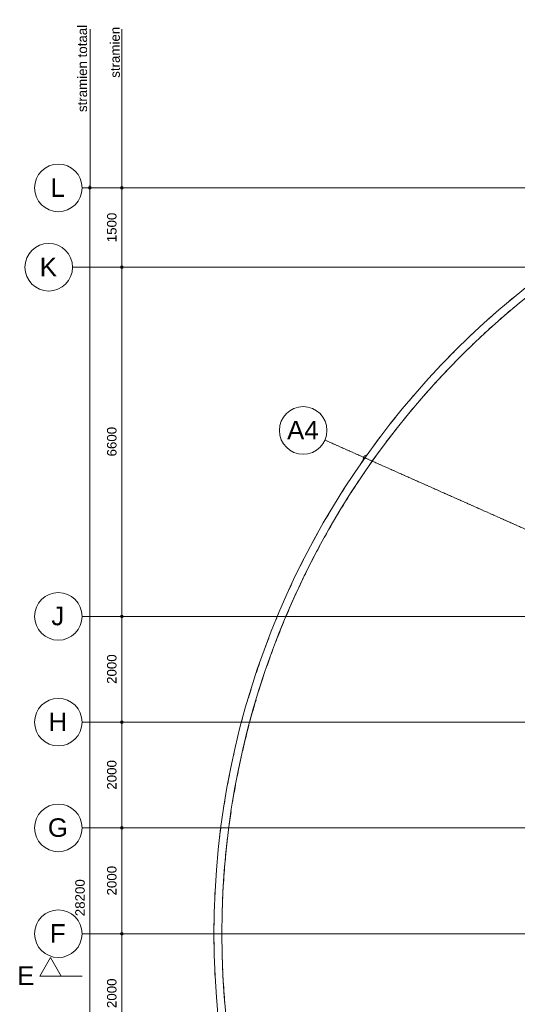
# Model space of a CAD drawing. Header units: millimetres. Extents: x -2716 to 106846, y 3237 to 43386.
# Tile 3 of 12: x -2676 to 6739, y 22765 to 41381. Entities that reach past the tile are written whole.
import ezdxf

# ---------------------------------------------------------------- set-up
doc = ezdxf.new("R2010")
doc.units = ezdxf.units.MM
for name, pattern in [('THO_hartlijn', [8, 5, -1, 1, -1]), ('THO_hidden', [6, 3, -3]), ('THO_stramienlijn', [20, 17, -1.5, 0, -1.5])]:
    doc.linetypes.add(name, pattern=pattern)
for name, color, linetype, lineweight in [('A-ANNO-DIMS', 7, 'Continuous', 13), ('A-ANNO-DIMS-100', 7, 'Continuous', 13), ('G-ANNO-TEXT', 7, 'Continuous', 13), ('S-GRID', 7, 'Continuous', 13), ('S-GRID-IDEN', 7, 'Continuous', 13)]:
    doc.layers.add(name, color=color, linetype=linetype, lineweight=lineweight)
for name, color, linetype, lineweight, true_color in [('A-DETL', 7, 'Continuous', 13, 0x00a600), ('A-DETL-MBND', 9, 'Continuous', 13, 0x808080), ('G-ANNO-SYMB', 7, 'THO_hidden', 13, 0xff8040)]:
    doc.layers.add(name, color=color, linetype=linetype, lineweight=lineweight, true_color=true_color)
doc.styles.add('Arial', font='arial.ttf', dxfattribs={"height": 350})
doc.styles.add('Arial_1', font='arial.ttf', dxfattribs={"height": 180})
doc.dimstyles.new('THO_18_-_transparant', dxfattribs={"dimscale": 304.8, "dimtxt": 0.602515, "dimasz": 0.164042, "dimexe": 0.328084, "dimexo": 0.0625, "dimgap": 0.147638, "dimtad": 1, "dimdec": 3, "dimlfac": 304.8, "dimrnd": 0.001, "dimdsep": 46, "dimtxsty": 'Arial_1', "dimblk1": 'DOTBLANK', "dimblk2": 'DOTBLANK', "dimsah": 1, "dimcen": 0.09, "dimdle": 0.164042, "dimazin": 0, "dimtfac": 1, "dimtdec": 4, "dimtix": 1, "dimtmove": 0, "dimatfit": 3, "dimfxl": 0.001076, "dimfxlon": 1, "dimtvp": 1, "dimtolj": 1, "dimtzin": 0, "dimarcsym": 2})
doc.dimstyles.new('THO_18_-_transparant_1', dxfattribs={"dimscale": 304.8, "dimtxt": 0.602515, "dimasz": 0.164042, "dimexe": 0.328084, "dimexo": 0.0625, "dimgap": 0.147638, "dimtad": 1, "dimdec": 3, "dimlfac": 304.8, "dimrnd": 0.001, "dimdsep": 46, "dimtxsty": 'Arial_1', "dimblk1": 'DOTBLANK', "dimblk2": 'DOTBLANK', "dimsah": 1, "dimcen": 0.09, "dimdle": 0.164042, "dimazin": 0, "dimtfac": 1, "dimtdec": 4, "dimtix": 1, "dimtmove": 2, "dimatfit": 3, "dimfxl": 0.001076, "dimfxlon": 1, "dimtvp": 1, "dimtolj": 1, "dimtzin": 0, "dimarcsym": 2})

# ---------------------------------------------------------------- blocks, each defined once
blk = doc.blocks.new('NLRS_28_SCO_UN_houten kolom rond_gen_bcb - rond 150-2413769-02 dak _plotview_')
at = {"layer": 'A-DETL-MBND'}
blk.add_arc((0, 0), 75, 27.4847, 130.0771, dxfattribs=at)
blk = doc.blocks.new('Grid - Stramienbol 9_0mm-3500-02 dak _plotview_')
at = {"layer": 'S-GRID-IDEN'}
blk.add_circle((0, 0), 4.5, dxfattribs=at)
blk = doc.blocks.new('DIMBLOCK20-02 dak _plotview_')
at = {"layer": 'A-ANNO-DIMS-100'}
for p, q in [((-1346, 38200), (-1446, 38200)), ((-1346, 38250), (-1346, 9950)), ((-1346, 38200), (-1246, 38200)), ((-1346, 10000), (-1446, 10000)), ((-1346, 10000), (-1246, 10000))]:
    blk.add_line(p, q, dxfattribs=at)
for centre in [(-1346, 38200), (-1346, 10000)]:
    blk.add_circle(centre, 25, dxfattribs=at)
at = {"layer": 'A-ANNO-DIMS-100', "color": 0, "insert": (-1625, 24431), "char_height": 180, "width": 830.65, "attachment_point": 1, "rotation": 90, "line_spacing_factor": 0.941778, "style": 'Arial_1'}
blk.add_mtext('28200', dxfattribs=at)
blk = doc.blocks.new('_DotBlank')
at = {"color": 0, "linetype": 'ByBlock', "lineweight": -2}
blk.add_line((-0.5, 0), (-1, 0), dxfattribs=at)
blk.add_circle((0, 0), 0.5, dxfattribs=at)
blk = doc.blocks.new('DIMBLOCK21-02 dak _plotview_')
at = {"layer": 'A-ANNO-DIMS-100'}
for p, q in [((-745, 38200), (-845, 38200)), ((-745, 38250), (-745, 36700)), ((-745, 38200), (-645, 38200)), ((-745, 36700), (-845, 36700)), ((-745, 36700), (-645, 36700))]:
    blk.add_line(p, q, dxfattribs=at)
for centre in [(-745, 38200), (-745, 36700)]:
    blk.add_circle(centre, 25, dxfattribs=at)
at = {"layer": 'A-ANNO-DIMS-100', "color": 0, "insert": (-1024, 37173), "char_height": 180, "width": 664.52, "attachment_point": 1, "rotation": 90, "line_spacing_factor": 0.941778, "style": 'Arial_1'}
blk.add_mtext('1500', dxfattribs=at)
blk = doc.blocks.new('DIMBLOCK22-02 dak _plotview_')
at = {"layer": 'A-ANNO-DIMS-100'}
for p, q in [((-745, 36700), (-845, 36700)), ((-745, 36700), (-745, 30100)), ((-745, 36700), (-645, 36700)), ((-745, 30100), (-845, 30100)), ((-745, 30100), (-645, 30100))]:
    blk.add_line(p, q, dxfattribs=at)
for centre in [(-745, 36700), (-745, 30100)]:
    blk.add_circle(centre, 25, dxfattribs=at)
at = {"layer": 'A-ANNO-DIMS-100', "color": 0, "insert": (-1024, 33123), "char_height": 180, "width": 664.52, "attachment_point": 1, "rotation": 90, "line_spacing_factor": 0.941778, "style": 'Arial_1'}
blk.add_mtext('6600', dxfattribs=at)
blk = doc.blocks.new('DIMBLOCK23-02 dak _plotview_')
at = {"layer": 'A-ANNO-DIMS-100'}
for p, q in [((-745, 30100), (-845, 30100)), ((-745, 30100), (-745, 28100)), ((-745, 30100), (-645, 30100)), ((-745, 28100), (-845, 28100)), ((-745, 28100), (-645, 28100))]:
    blk.add_line(p, q, dxfattribs=at)
for centre in [(-745, 30100), (-745, 28100)]:
    blk.add_circle(centre, 25, dxfattribs=at)
at = {"layer": 'A-ANNO-DIMS-100', "color": 0, "insert": (-1024, 28823), "char_height": 180, "width": 664.52, "attachment_point": 1, "rotation": 90, "line_spacing_factor": 0.941778, "style": 'Arial_1'}
blk.add_mtext('2000', dxfattribs=at)
blk = doc.blocks.new('DIMBLOCK24-02 dak _plotview_')
at = {"layer": 'A-ANNO-DIMS-100'}
for p, q in [((-745, 28100), (-845, 28100)), ((-745, 28100), (-745, 26100)), ((-745, 28100), (-645, 28100)), ((-745, 26100), (-845, 26100)), ((-745, 26100), (-645, 26100))]:
    blk.add_line(p, q, dxfattribs=at)
for centre in [(-745, 28100), (-745, 26100)]:
    blk.add_circle(centre, 25, dxfattribs=at)
at = {"layer": 'A-ANNO-DIMS-100', "color": 0, "insert": (-1024, 26823), "char_height": 180, "width": 664.52, "attachment_point": 1, "rotation": 90, "line_spacing_factor": 0.941778, "style": 'Arial_1'}
blk.add_mtext('2000', dxfattribs=at)
blk = doc.blocks.new('DIMBLOCK25-02 dak _plotview_')
at = {"layer": 'A-ANNO-DIMS-100'}
for p, q in [((-745, 26100), (-845, 26100)), ((-745, 26100), (-745, 24100)), ((-745, 26100), (-645, 26100)), ((-745, 24100), (-845, 24100)), ((-745, 24100), (-645, 24100))]:
    blk.add_line(p, q, dxfattribs=at)
for centre in [(-745, 26100), (-745, 24100)]:
    blk.add_circle(centre, 25, dxfattribs=at)
at = {"layer": 'A-ANNO-DIMS-100', "color": 0, "insert": (-1024, 24823), "char_height": 180, "width": 664.52, "attachment_point": 1, "rotation": 90, "line_spacing_factor": 0.941778, "style": 'Arial_1'}
blk.add_mtext('2000', dxfattribs=at)
blk = doc.blocks.new('DIMBLOCK26-02 dak _plotview_')
at = {"layer": 'A-ANNO-DIMS-100'}
for p, q in [((-745, 24100), (-845, 24100)), ((-745, 24100), (-745, 22100)), ((-745, 24100), (-645, 24100)), ((-745, 22100), (-845, 22100)), ((-745, 22100), (-645, 22100))]:
    blk.add_line(p, q, dxfattribs=at)
for centre in [(-745, 24100), (-745, 22100)]:
    blk.add_circle(centre, 25, dxfattribs=at)
at = {"layer": 'A-ANNO-DIMS-100', "color": 0, "insert": (-1024, 22694), "char_height": 180, "width": 664.52, "attachment_point": 1, "rotation": 90, "line_spacing_factor": 0.941778, "style": 'Arial_1'}
blk.add_mtext('2000', dxfattribs=at)
blk = doc.blocks.new('Section - Horizontaal links-23535-02 dak _plotview_')
at = {"layer": 'G-ANNO-SYMB', "color": 7, "linetype": 'Continuous'}
for p, q in [((2, 3.5), (0, 0)), ((4, 0), (2, 3.5)), ((0, 0), (4, 0))]:
    blk.add_line(p, q, dxfattribs=at)
at = {"layer": 'G-ANNO-SYMB', "color": 7, "linetype": 'Continuous', "lineweight": 18}
blk.add_line((0, 0), (8, 0), dxfattribs=at)

msp = doc.modelspace()

# ---------------------------------------------------------------- linework, layer by layer
at = {"layer": 'A-DETL', "color": 7}
for p, q in [((-1345.3111013, 38200), (-1345.3111013, 41200)), ((-745.3111013, 38200), (-745.3111013, 41200))]:
    msp.add_line(p, q, dxfattribs=at)
at = {"layer": 'A-DETL-MBND'}
msp.add_line((5104.6598575, 34646.3513756), (5088.9897064, 34629.246215), dxfattribs=at)
for radius, start, end in [(15599.9981706, 90, 270), (15449.9981706, 90, 270), (15599.9981706, 129.43273836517, 129.98356118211), (15449.9981706, 129.98356118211, 131.26939010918), (15599.9981706, 131.26939010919, 131.93449547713), (15449.9981706, 131.93449547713, 133.13013405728), (15599.9981706, 133.13013405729, 133.79940952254), (15449.9981706, 133.79940952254, 135.06488203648), (15599.9981706, 135.06488203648, 135.63772753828), (15449.9981706, 135.63772753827, 137.46439344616), (15449.9981706, 137.54959466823, 139.29192907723), (15599.9981706, 139.29192907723, 139.88335501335), (15599.9981706, 141.13205943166, 141.80455204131), (15449.9981706, 139.88335501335, 141.13205943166), (15449.9981706, 141.80455204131, 143.0016559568), (15599.9981706, 143.0016559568, 143.66156553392), (15449.9981706, 143.66156553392, 144.97216290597), (15599.9981706, 144.97216290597, 145.49668169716), (15449.9981706, 145.49668169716, 147.3221474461), (15599.9981706, 147.3221474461, 147.62927332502), (15449.9981706, 147.62927332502, 149.15164824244), (15599.9981706, 149.15164824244, 149.77224818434), (15449.9981706, 149.77224818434, 150.99591514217), (15599.9981706, 150.99591514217, 151.67218393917), (15449.9981706, 151.67218393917, 152.87678850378), (15599.9981706, 152.87678850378, 153.52282473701), (15449.9981706, 153.52282473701, 154.90124192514), (15599.9981706, 154.90124192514, 155.35520990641), (15449.9981706, 155.35520990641, 157.1802180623), (15449.9981706, 157.61142542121, 159.01198320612), (15599.9981706, 157.1802180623, 157.61142542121), (15599.9981706, 159.01198320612, 159.65372881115), (15449.9981706, 159.65372881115, 160.86122322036), (15599.9981706, 160.86122322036, 161.53790604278), (15449.9981706, 161.53790604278, 162.75678744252), (15599.9981706, 162.75678744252, 163.38332956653), (15449.9981706, 163.38332956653, 164.86899492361), (15599.9981706, 164.86899492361, 165.21336614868), (15449.9981706, 165.21336614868, 167.03864859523), (15599.9981706, 167.03864859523, 167.54806503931), (15449.9981706, 167.54806503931, 168.87304172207), (15599.9981706, 168.87304172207, 169.52994018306), (15449.9981706, 169.52994018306, 170.72833562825), (15599.9981706, 170.72833562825, 171.40209705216), (15449.9981706, 171.40209705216, 172.64356728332), (15599.9981706, 172.64356728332, 173.24319378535), (15449.9981706, 173.24319378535, 174.91577718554), (15599.9981706, 174.91577718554, 175.07119563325), (15449.9981706, 175.07119563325, 176.89749064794), (15599.9981706, 176.89749064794, 177.45980151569), (15449.9981706, 177.45980151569, 178.73495828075), (15599.9981706, 178.73495828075, 179.40227189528), (15449.9981706, 179.40227189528, 180.59772810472), (15599.9981706, 180.59772810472, 181.26504171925), (15449.9981706, 181.26504171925, 182.54019848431), (15599.9981706, 182.54019848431, 183.10250935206), (15449.9981706, 183.10250935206, 184.92880436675)]:
    msp.add_arc((16599.633136, 24099.9997671), radius, start, end, dxfattribs=at)
at = {"layer": 'G-ANNO-SYMB', "color": 16, "linetype": 'THO_hartlijn', "lineweight": 18, "true_color": 0x800000}
msp.add_line((-2293.4761799, 23300), (-2159.1703764, 23300), dxfattribs=at)
at = {"layer": 'S-GRID', "color": 5, "linetype": 'THO_stramienlijn', "true_color": 0x0000ff}
for p, q in [((-1495.3111013, 38199.9998099), (83030.4054534, 38199.9998099)), ((-1676.4718027, 36700), (83030.4054534, 36700)), ((24099.6525928, 24099.9946214), (3099.0592299, 33432.5042715)), ((-1495.3111013, 30100), (83030.4054534, 30100)), ((-1495.3111013, 28100), (83030.4054534, 28100)), ((-1495.3111013, 26100), (83030.4054534, 26100)), ((-1495.3111013, 24100), (83030.4054534, 24100))]:
    msp.add_line(p, q, dxfattribs=at)

# ---------------------------------------------------------------- block references
at = {"layer": 'A-DETL-MBND', "rotation": 66.03998845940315}
msp.add_blockref('NLRS_28_SCO_UN_houten kolom rond_gen_bcb - rond 150-2413769-02 dak _plotview_', (3899.6620969, 33076.7222298), dxfattribs=at)
at = {"layer": 'G-ANNO-SYMB', "color": 7, "linetype": 'Continuous', "xscale": 99.99999999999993, "yscale": 99.99999999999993, "zscale": 99.99999999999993}
msp.add_blockref('Section - Horizontaal links-23535-02 dak _plotview_', (-2293.4761799, 23300), dxfattribs=at)
at = {"layer": 'S-GRID-IDEN', "xscale": 99.99999999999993, "yscale": 99.99999999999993, "zscale": 99.99999999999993}
for p, rotation in [((-1945.3111013, 38199.9998099), 269.9999999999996), ((-2126.4718027, 36700), 269.9999999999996), ((2687.8361309, 33615.2488003), 66.03998845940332), ((-1945.3111013, 30100), 269.9999999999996), ((-1945.3111013, 28100), 269.9999999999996), ((-1945.3111013, 26100), 269.9999999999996), ((-1945.3111013, 24100), 269.9999999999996)]:
    msp.add_blockref('Grid - Stramienbol 9_0mm-3500-02 dak _plotview_', p, dxfattribs=dict(at, rotation=rotation))

# ---------------------------------------------------------------- texts
at = {"layer": 'G-ANNO-SYMB', "color": 7, "linetype": 'Continuous', "insert": (-2724.2780841, 23481.3362433), "char_height": 350, "width": 400.84375, "attachment_point": 1, "style": 'Arial'}
msp.add_mtext('E', dxfattribs=at)
at = {"layer": 'G-ANNO-TEXT', "lineweight": 18, "char_height": 180, "attachment_point": 1, "rotation": 90, "style": 'Arial_1'}
for s, insert, width in [('stramien totaal', (-1581.4671015, 39634.1120448), 1899.999375), ('stramien ', (-961.4671015, 40282.1120448), 1114.345625)]:
    msp.add_mtext(s, dxfattribs=dict(at, insert=insert, width=width))
at = {"layer": 'S-GRID-IDEN', "char_height": 350, "attachment_point": 1, "style": 'Arial'}
for s, insert, width in [('L', (-2090.3906192, 38381.4447961), 336.70875), ('K', (-2297.5513206, 36881.4449862), 400.84375), ('A4', (2382.6437971, 33795.4126268), 737.5525), ('J', (-2076.8906192, 30281.4449862), 304.64125), ('H', (-2129.8906192, 28281.4449862), 432.91125), ('G', (-2142.8906192, 26281.4449862), 464.97875), ('F', (-2103.3906192, 24281.4449862), 368.77625)]:
    msp.add_mtext(s, dxfattribs=dict(at, insert=insert, width=width))

# ---------------------------------------------------------------- dimensions: what is measured, and where the dimension line sits
at = {"layer": 'A-ANNO-DIMS'}
for base, p1, p2, override, picture, middle in [((-1345.9129319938, 9999.9999999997), (-1245.9129319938, 38199.9998098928), (-1245.9129319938, 9999.9999999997), {"dimpost": '<>', "dimfxl": 28199.99981}, 'DIMBLOCK20-02 dak _plotview_', (-1504.59427273, 24846.0526481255)), ((-745.1548512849, 22099.9999999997), (-645.1548512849, 24099.9999999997), (-645.1548512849, 22099.9999999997), {"dimpost": '<>', "dimfxl": 2000}, 'DIMBLOCK26-02 dak _plotview_', (-903.8361920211, 23026.0340249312))]:
    dim = msp.add_linear_dim(base=base, p1=p1, p2=p2, angle=90, dimstyle='THO_18_-_transparant_1', override=override, dxfattribs=at)
    dim.commit()
    dim.dimension.update_dxf_attribs({"geometry": picture, "text_midpoint": middle, "dimtype": 160, "text_rotation": 90})
for base, p1, p2, override, picture, middle in [((-745.1548512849, 36699.9999999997), (-645.1548512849, 38199.9998098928), (-645.1548512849, 36699.9999999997), {"dimpost": '<>', "dimfxl": 1499.99981}, 'DIMBLOCK21-02 dak _plotview_', (-882.0579896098, 37449.9999049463)), ((-745.1548512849, 30099.9999999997), (-645.1548512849, 36699.9999999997), (-645.1548512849, 30099.9999999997), {"dimpost": '<>', "dimfxl": 6600}, 'DIMBLOCK22-02 dak _plotview_', (-882.0579896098, 33399.9999999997)), ((-745.1548512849, 28099.9999999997), (-645.1548512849, 30099.9999999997), (-645.1548512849, 28099.9999999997), {"dimpost": '<>', "dimfxl": 2000}, 'DIMBLOCK23-02 dak _plotview_', (-882.0579896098, 29099.9999999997)), ((-745.1548512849, 26099.9999999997), (-645.1548512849, 28099.9999999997), (-645.1548512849, 26099.9999999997), {"dimpost": '<>', "dimfxl": 2000}, 'DIMBLOCK24-02 dak _plotview_', (-882.0579896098, 27099.9999999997)), ((-745.1548512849, 24099.9999999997), (-645.1548512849, 26099.9999999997), (-645.1548512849, 24099.9999999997), {"dimpost": '<>', "dimfxl": 2000}, 'DIMBLOCK25-02 dak _plotview_', (-882.0579896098, 25099.9999999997))]:
    dim = msp.add_linear_dim(base=base, p1=p1, p2=p2, angle=90, dimstyle='THO_18_-_transparant', override=override, dxfattribs=at)
    dim.commit()
    dim.dimension.update_dxf_attribs({"geometry": picture, "text_midpoint": middle})

doc.saveas('drawing.dxf')
